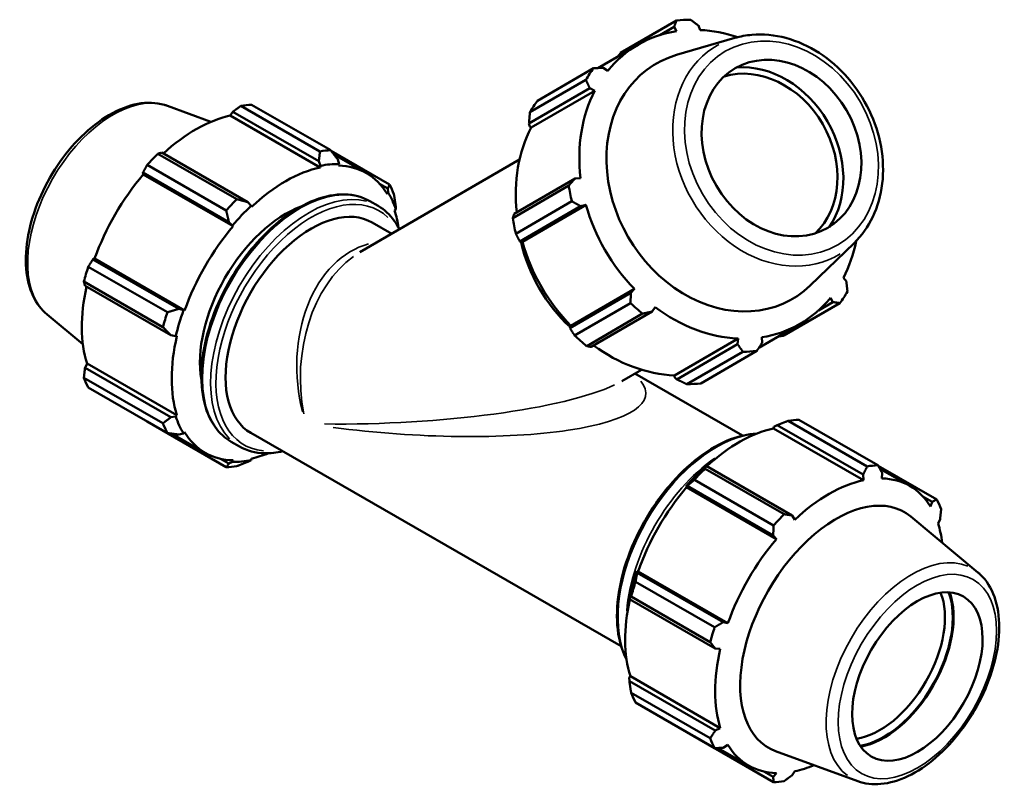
# Model space of a CAD drawing. Header units: inches. Extents: x 0.1 to 68.7, y -24.6 to 44.1.
# Tile 9 of 9: x 56.1 to 68.7, y 34.2 to 44.1. Entities that reach past the tile are written whole.
import ezdxf

# ---------------------------------------------------------------- set-up
doc = ezdxf.new("R2010")
doc.units = ezdxf.units.IN
doc.header["$MEASUREMENT"] = 0
doc.layers.add('Visible (ANSI)', color=7, linetype='Continuous', lineweight=50)
doc.layers.add('Visible Narrow (ANSI)', color=7, linetype='Continuous', lineweight=35)

msp = doc.modelspace()

# ---------------------------------------------------------------- linework, layer by layer
at = {"layer": 'Visible (ANSI)'}
for p, q in [((64.5155, 44.1113), (63.7986, 43.6953)), ((64.3026, 43.9229), (64.4832, 44.0277)), ((64.4832, 44.0277), (64.5143, 43.9722)), ((64.8189, 43.9883), (64.7976, 44.0443)), ((65.2634, 43.8863), (64.5128, 43.6682)), ((63.5081, 43.501), (64.0224, 43.7995)), ((62.7331, 43.0817), (63.4501, 43.4978)), ((63.6343, 43.4654), (63.5748, 43.5046)), ((63.3529, 43.349), (62.636, 42.9329)), ((62.6234, 42.7888), (63.4028, 43.2411)), ((62.6525, 42.7372), (63.4677, 43.2102)), ((63.4028, 43.2411), (63.4677, 43.2102)), ((57.9877, 43.016), (58.5465, 42.8114)), ((58.7932, 42.8899), (58.8264, 42.9392)), ((58.8264, 42.9392), (59.9287, 42.3044)), ((59.9443, 42.432), (58.9304, 43.0159)), ((59.0678, 43.0292), (60.0817, 42.4453)), ((59.946, 42.2261), (58.7932, 42.8899)), ((62.6354, 42.7501), (62.6234, 42.7888)), ((62.6525, 42.7372), (62.6354, 42.7501)), ((59.0204, 41.7813), (57.9181, 42.4161)), ((60.8351, 42.0081), (60.0864, 42.4393)), ((57.865, 42.4023), (58.8789, 41.8185)), ((59.9287, 42.3044), (59.9507, 42.2462)), ((60.1231, 42.3918), (60.5386, 42.1525)), ((60.1889, 42.2692), (60.1719, 42.328)), ((60.4566, 41.1384), (62.5027, 42.3258)), ((58.7415, 41.6736), (57.7276, 42.2575)), ((59.9507, 42.2462), (59.946, 42.2261)), ((60.1816, 42.2489), (60.1889, 42.2692)), ((57.6748, 42.1595), (58.7771, 41.5248)), ((57.6776, 42.1347), (57.6748, 42.1595)), ((58.8304, 41.4708), (57.6776, 42.1347)), ((63.2147, 42.0846), (62.4353, 41.6323)), ((63.2854, 42.0898), (63.2147, 42.0846)), ((60.7074, 42.0168), (60.8143, 41.9553)), ((60.8143, 41.9553), (60.8178, 41.9043)), ((62.4153, 41.5764), (63.1323, 41.9924)), ((60.5834, 41.7929), (60.6895, 41.7318)), ((60.8178, 41.9043), (60.8039, 41.8878)), ((63.1725, 41.7915), (62.4556, 41.3754)), ((59.0613, 41.734), (59.0204, 41.7813)), ((59.066, 41.7193), (59.0613, 41.734)), ((60.9015, 41.6716), (60.9165, 41.6857)), ((60.9165, 41.6857), (60.915, 41.7321)), ((62.5065, 41.2763), (63.2859, 41.7287)), ((62.5393, 41.272), (63.3545, 41.745)), ((63.2859, 41.7287), (63.3545, 41.745)), ((58.7771, 41.5248), (58.8231, 41.4828)), ((58.8231, 41.4828), (58.8304, 41.4708)), ((60.612, 41.5197), (60.8637, 41.3747)), ((62.521, 41.2691), (62.5065, 41.2763)), ((62.5393, 41.272), (62.521, 41.2691)), ((66.7907, 41.2544), (66.229, 40.7109)), ((57.0325, 41.047), (57.0553, 41.0569)), ((58.1348, 40.4123), (57.0325, 41.047)), ((58.2081, 40.3931), (57.0553, 41.0569)), ((56.9742, 40.9525), (57.9881, 40.3687)), ((66.6923, 40.7627), (66.6544, 40.8093)), ((57.9312, 40.1771), (56.9173, 40.761)), ((56.9318, 40.7078), (58.0341, 40.073)), ((63.1615, 40.1942), (63.9767, 40.6673)), ((63.9767, 40.6673), (63.9282, 40.6161)), ((63.9282, 40.6161), (63.1488, 40.1638)), ((66.4878, 40.554), (66.5203, 40.4992)), ((58.1942, 40.3934), (58.1348, 40.4123)), ((58.2081, 40.3931), (58.1942, 40.3934)), ((63.209, 40.0705), (63.9259, 40.4865)), ((64.201, 40.3763), (64.2409, 40.4349)), ((65.8921, 40.0691), (66.6091, 40.4852)), ((66.5203, 40.4992), (66.3337, 40.3909)), ((56.4461, 40.339), (56.9036, 39.9584)), ((64.0799, 40.3511), (63.363, 39.935)), ((63.4216, 39.9239), (64.201, 40.3763)), ((63.1488, 40.1638), (63.1499, 40.1798)), ((63.1499, 40.1798), (63.1615, 40.1942)), ((65.5708, 39.9131), (66.0997, 40.22)), ((58.0341, 40.073), (58.0955, 40.0612)), ((58.0955, 40.0612), (58.1105, 40.0644)), ((64.488, 39.5581), (65.3031, 40.0311)), ((65.3031, 40.0311), (65.2975, 39.9595)), ((65.6119, 39.9762), (65.6078, 40.0473)), ((65.2975, 39.9595), (64.518, 39.5072)), ((64.6491, 39.4461), (65.366, 39.8622)), ((65.5436, 39.8716), (64.8267, 39.4556)), ((56.9318, 39.6575), (56.9577, 39.7109)), ((58.0341, 39.0228), (56.9318, 39.6575)), ((58.1105, 39.047), (56.9577, 39.7109)), ((56.9173, 39.5291), (57.9312, 38.9452)), ((63.8142, 39.4854), (64.0662, 39.6316)), ((63.9788, 39.5809), (65.359, 38.7861)), ((64.4906, 39.5368), (64.488, 39.5581)), ((64.518, 39.5072), (64.4906, 39.5368)), ((57.9881, 38.8192), (56.9742, 39.4031)), ((58.0955, 39.0329), (58.0341, 39.0228)), ((58.1105, 39.047), (58.0955, 39.0329)), ((57.7276, 38.9658), (58.7415, 38.382)), ((65.759, 38.8786), (65.7637, 38.8987)), ((65.759, 38.8786), (66.9118, 38.2148)), ((65.7637, 38.8987), (65.8046, 38.9207)), ((65.8046, 38.9207), (66.9069, 38.286)), ((66.96, 38.392), (65.9461, 38.9758)), ((66.0835, 38.9892), (67.0974, 38.4053)), ((58.0481, 38.811), (58.4734, 38.5661)), ((58.1348, 38.7996), (58.1942, 38.8143)), ((58.1942, 38.8143), (58.2081, 38.8308)), ((59.0575, 38.8203), (63.8045, 36.0867)), ((58.8069, 38.7078), (58.913, 38.6468)), ((58.7771, 38.4268), (58.6672, 38.4901)), ((58.8231, 38.4494), (58.7771, 38.4268)), ((58.8304, 38.4697), (58.8231, 38.4494)), ((59.0204, 38.4504), (59.0613, 38.4724)), ((59.0613, 38.4724), (59.066, 38.4925)), ((64.8963, 38.3976), (64.8743, 38.3865)), ((65.9985, 37.7629), (64.8963, 38.3976)), ((67.8508, 37.9681), (67.1001, 38.4003)), ((64.8806, 38.3623), (65.8946, 37.7784)), ((66.9069, 38.286), (66.9118, 38.2148)), ((67.1215, 38.3617), (67.5044, 38.1411)), ((67.1474, 38.2376), (67.1501, 38.3095)), ((64.6361, 38.1353), (64.653, 38.1411)), ((64.6434, 38.1233), (64.6361, 38.1353)), ((64.6434, 38.1233), (65.7962, 37.4595)), ((64.653, 38.1411), (65.7553, 37.5063)), ((65.7572, 37.6335), (64.7433, 38.2174)), ((67.6731, 38.0055), (67.7924, 37.9368)), ((67.7924, 37.9368), (67.7696, 37.8765)), ((66.0318, 37.708), (65.9985, 37.7629)), ((68.3789, 37.0321), (67.5178, 37.7485)), ((67.8672, 37.6603), (67.8932, 37.7136)), ((65.7553, 37.5063), (65.7962, 37.4595)), ((64.0107, 37.0286), (64.0072, 37.0459)), ((64.0072, 37.0459), (64.0211, 37.0456)), ((65.113, 36.3938), (64.0107, 37.0286)), ((64.0211, 37.0456), (65.1739, 36.3817)), ((63.9899, 36.9125), (65.0038, 36.3286)), ((63.9085, 36.7138), (63.91, 36.6893)), ((63.91, 36.6893), (65.0122, 36.0546)), ((64.9469, 36.137), (63.933, 36.7209)), ((65.1739, 36.3817), (65.113, 36.3938)), ((65.0122, 36.0546), (65.0763, 36.0531)), ((63.9085, 35.6854), (63.9235, 35.6995)), ((63.91, 35.6391), (63.9085, 35.6854)), ((65.0122, 35.0043), (63.91, 35.6391)), ((63.9235, 35.6995), (65.0763, 35.0357)), ((63.933, 35.489), (64.9469, 34.9052)), ((65.0038, 34.7791), (63.9899, 35.363)), ((65.0763, 35.0357), (65.0122, 35.0043)), ((64.7433, 34.9258), (65.7572, 34.3419)), ((65.0483, 34.7799), (65.4392, 34.5548)), ((65.113, 34.7811), (65.1739, 34.8194)), ((66.8373, 34.3551), (65.7855, 34.7403)), ((65.7553, 34.4084), (65.633, 34.4788)), ((65.9985, 34.4319), (66.0318, 34.4812)), ((65.7962, 34.4583), (65.7553, 34.4084))]:
    msp.add_line(p, q, dxfattribs=at)
for centre, major_axis, ratio, start_param, end_param in [((65.0296, 41.9915), (-1.1168, 1.9244), 0.8159693, 5.840493, 5.9350206), ((65.061, 42.0097), (-1.0386, 1.7897), 0.8159693, 5.9750233, 6.5858885), ((65.061, 42.0097), (-1.0386, 1.7897), 0.8159693, 5.531683, 5.8004904), ((65.1267, 42.0478), (-0.8755, 1.5087), 0.8159693, 6.0834903, 9.624473), ((65.0296, 41.9915), (-1.1168, 1.9244), 0.8159693, 0.3427059, 0.4372335), ((65.5548, 42.2963), (0.5938, -1.0232), 0.8159693, 0.1841866, 2.9574061), ((65.5548, 42.2963), (0.637, -1.0976), 0.8159693, 0.3708333, 2.7707593), ((65.061, 42.0097), (1.0386, -1.7897), 0.8159693, 3.6188288, 4.229694), ((64.3126, 41.5754), (-1.1168, 1.9244), 0.8159693, 0.3427059, 0.4372335), ((58.3977, 40.9975), (1.1103, 1.9281), 0.5780931, 0.3435016, 0.4380292), ((58.3532, 41.0232), (1.0326, 1.7932), 0.5780931, 0.4780318, 1.0719493), ((64.2459, 41.5367), (-1.0386, 1.7897), 0.8159693, 0.4772361, 1.0711205), ((59.4116, 40.4137), (1.1103, 1.9281), 0.5780931, 0.3435016, 0.4380292), ((58.3977, 40.9975), (-1.1103, -1.9281), 0.5780931, 4.2704924, 4.36502), ((59.506, 40.3593), (-1.0326, -1.7932), 0.5780931, 3.6196245, 4.2304897), ((59.506, 40.3593), (1.0437, 1.8125), 0.5780931, 0.3034989, 0.4780318), ((59.506, 40.3593), (1.0326, 1.7932), 0.5780931, 5.975819, 6.5866842), ((58.3532, 41.0232), (1.0326, 1.7932), 0.5780931, 1.26343, 1.8742952), ((59.4116, 40.4137), (1.1103, 1.9281), 0.5780931, 5.8412887, 5.9358163), ((65.0296, 41.9915), (1.1168, -1.9244), 0.8159693, 4.2696967, 4.3642243), ((59.4116, 40.4137), (-1.1103, -1.9281), 0.5780931, 4.2704924, 4.36502), ((59.506, 40.3593), (1.0437, 1.8125), 0.5780931, 5.8012861, 5.975819), ((59.506, 40.3593), (-0.7772, -1.3497), 0.5780931, 3.7454125, 5.6793654), ((59.8347, 40.17), (0.7772, 1.3497), 0.5780931, 0, 3.1415927), ((59.506, 40.3593), (1.0437, 1.8125), 0.5780931, 1.0888971, 1.26343), ((59.506, 40.3593), (1.0326, 1.7932), 0.5780931, 5.6508711, 5.8012861), ((65.061, 42.0097), (1.0386, -1.7897), 0.8159693, 4.404227, 5.0150922), ((64.3126, 41.5754), (-1.1168, 1.9244), 0.8159693, 1.1281041, 1.2226316), ((59.506, 40.3593), (-1.0326, -1.7932), 0.5780931, 4.4050227, 5.0158879), ((65.061, 42.0097), (-1.0386, 1.7897), 0.8159693, 3.6188288, 3.8930949), ((64.0134, 41.4018), (0.8934, -1.5395), 0.8159693, 4.3480775, 5.0703348), ((64.2459, 41.5367), (-1.0386, 1.7897), 0.8159693, 1.2626343, 1.8734996), ((58.3977, 40.9975), (-1.1103, -1.9281), 0.5780931, 5.0558906, 5.1504181), ((58.3532, 41.0232), (1.0326, 1.7932), 0.5780931, 2.0656152, 2.6596934), ((65.061, 42.0097), (1.0386, -1.7897), 0.8159693, 5.9750233, 6.5858885), ((65.0296, 41.9915), (1.1168, -1.9244), 0.8159693, 0.3427059, 0.4372335), ((59.506, 40.3593), (1.0437, 1.8125), 0.5780931, 1.8742952, 2.0488282), ((65.0296, 41.9915), (1.1168, -1.9244), 0.8159693, 5.0550949, 5.1496225), ((65.061, 42.0097), (1.0386, -1.7897), 0.8159693, 5.1896251, 5.8004904), ((59.4116, 40.4137), (-1.1103, -1.9281), 0.5780931, 5.0558906, 5.1504181), ((59.506, 40.3593), (-1.0326, -1.7932), 0.5780931, 5.1904208, 5.8012861), ((64.3126, 41.5754), (-1.1168, 1.9244), 0.8159693, 1.9135022, 2.0080298), ((64.2459, 41.5367), (-1.0386, 1.7897), 0.8159693, 2.0647866, 2.6588977), ((65.0296, 41.9915), (1.1168, -1.9244), 0.8159693, 5.840493, 5.9350206), ((58.3977, 40.9975), (-1.1103, -1.9281), 0.5780931, 5.8412887, 5.9358163), ((64.3126, 41.5754), (1.1168, -1.9244), 0.8159693, 5.840493, 5.9350206), ((59.506, 40.3593), (-1.0437, -1.8125), 0.5780931, 5.8012861, 5.975819), ((59.4116, 40.4137), (-1.1103, -1.9281), 0.5780931, 5.8412887, 5.9358163), ((65.319, 37.0118), (1.0326, 1.7932), 0.5780931, 0.4780318, 1.0719493), ((65.4134, 36.9575), (1.1103, 1.9281), 0.5780931, 0.3435016, 0.4380292), ((59.506, 40.3593), (-1.0326, -1.7932), 0.5780931, 5.975819, 6.5866842), ((59.506, 40.3593), (1.0326, 1.7932), 0.5780931, 3.6196245, 3.7739069), ((59.4116, 40.4137), (-1.1103, -1.9281), 0.5780931, 0.3435016, 0.4380292), ((59.506, 40.3593), (-1.0437, -1.8125), 0.5780931, 0.3034989, 0.4780318), ((65.319, 37.0118), (-1.0437, -1.8125), 0.5780931, 4.2304897, 4.4050227), ((66.4273, 36.3736), (1.1103, 1.9281), 0.5780931, 0.3435016, 0.4380292), ((65.4134, 36.9575), (1.1103, 1.9281), 0.5780931, 1.1288997, 1.2234273), ((65.319, 37.0118), (1.0326, 1.7932), 0.5780931, 1.26343, 1.8742952), ((66.4718, 36.348), (-1.0326, -1.7932), 0.5780931, 3.6196245, 4.2304897), ((66.4718, 36.348), (1.0326, 1.7932), 0.5780931, 5.975819, 6.5866842), ((66.5646, 36.2945), (0.8705, 1.5116), 0.5780931, 6.1834507, 9.5245126), ((66.4273, 36.3736), (1.1103, 1.9281), 0.5780931, 5.8412887, 5.9358163), ((66.4273, 36.3736), (-1.1103, -1.9281), 0.5780931, 4.2704924, 4.36502), ((66.4718, 36.348), (1.0326, 1.7932), 0.5780931, 5.6322229, 5.8012861), ((66.4718, 36.348), (-1.0326, -1.7932), 0.5780931, 4.4050227, 5.0158879), ((65.319, 37.0118), (-1.0437, -1.8125), 0.5780931, 5.0158879, 5.1904208), ((65.4134, 36.9575), (1.1103, 1.9281), 0.5780931, 1.9142979, 2.0088255), ((67.1199, 35.9747), (-0.5904, -1.0252), 0.5780931, 0.419414, 2.7221787), ((67.1701, 35.9458), (0.6258, 1.0867), 0.5780931, 3.5795812, 5.8451967), ((67.1701, 35.9458), (0.6333, 1.0997), 0.5780931, 3.5931427, 5.8316353), ((65.319, 37.0118), (1.0326, 1.7932), 0.5780931, 2.0656152, 2.6596934), ((66.4273, 36.3736), (-1.1103, -1.9281), 0.5780931, 5.0558906, 5.1504181), ((66.4718, 36.348), (-1.0326, -1.7932), 0.5780931, 5.1904208, 5.8012861), ((65.4134, 36.9575), (-1.1103, -1.9281), 0.5780931, 5.8412887, 5.9358163), ((66.4273, 36.3736), (-1.1103, -1.9281), 0.5780931, 5.8412887, 5.9358163), ((66.4718, 36.348), (-1.0326, -1.7932), 0.5780931, 5.975819, 6.5866842), ((66.4718, 36.348), (1.0326, 1.7932), 0.5780931, 3.6196245, 3.7925551), ((66.4273, 36.3736), (-1.1103, -1.9281), 0.5780931, 0.3435016, 0.4380292)]:
    msp.add_ellipse(centre, major_axis=major_axis, ratio=ratio, start_param=start_param, end_param=end_param, dxfattribs=at)
for centre, major_axis, ratio in [((65.8607, 42.4738), (0.5938, -1.0232), 0.8159693), ((67.6027, 35.6967), (0.5904, 1.0252), 0.5780931)]:
    msp.add_ellipse(centre, major_axis=major_axis, ratio=ratio, dxfattribs=at)
for points, weights in [([(64.4832, 44.0277), (64.4992, 44.0688), (64.5155, 44.1113)], [2.45877834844, 2.43042107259, 2.40042970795]), ([(64.6931, 44.1208), (64.7466, 44.0819), (64.7976, 44.0443)], [2.40042970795, 2.43042107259, 2.45877834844]), ([(63.7986, 43.6953), (63.7795, 43.6712), (63.7608, 43.6476)], [1.00143450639, 1.00170535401, 1.00185078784]), ([(63.4501, 43.4978), (63.5139, 43.5014), (63.5748, 43.5046)], [2.40042970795, 2.43042107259, 2.45877834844]), ([(63.4028, 43.2411), (63.3786, 43.2941), (63.3529, 43.349)], [2.45877834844, 2.43042107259, 2.40042970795]), ([(58.9304, 43.0159), (58.8771, 42.9769), (58.8264, 42.9392)], [1, 1.00281981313, 1.0048266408]), ([(62.636, 42.9329), (62.6291, 42.8591), (62.6234, 42.7888)], [1.00153576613, 1.00220665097, 1.00205930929]), ([(57.9181, 42.4161), (57.8918, 42.4095), (57.865, 42.4023)], [1.0048266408, 1.00281981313, 1]), ([(59.9443, 42.432), (59.937, 42.3666), (59.9287, 42.3044)], [1.01328995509, 1.00955999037, 1.00502265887]), ([(60.1719, 42.328), (60.1284, 42.3851), (60.0817, 42.4453)], [1.00502265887, 1.00955999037, 1.01328995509]), ([(57.7276, 42.2575), (57.7004, 42.2076), (57.6748, 42.1595)], [1, 1.00281981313, 1.0048266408]), ([(63.1323, 41.9924), (63.1745, 42.0395), (63.2147, 42.0846)], [2.40042970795, 2.43042107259, 2.45877834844]), ([(60.8351, 42.0081), (60.8251, 41.9808), (60.8143, 41.9553)], [1.01328995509, 1.00955999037, 1.00502265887]), ([(59.0204, 41.7813), (58.9517, 41.7992), (58.8789, 41.8185)], [1.00502265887, 1.00955999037, 1.01328995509]), ([(60.915, 41.7321), (60.9043, 41.8052), (60.892, 41.8821)], [1.00502265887, 1.00955999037, 1.01328995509]), ([(63.2859, 41.7287), (63.2305, 41.7595), (63.1725, 41.7915)], [2.45877834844, 2.43042107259, 2.40042970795]), ([(58.7415, 41.6736), (58.7603, 41.5973), (58.7771, 41.5248)], [1.01328995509, 1.00955999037, 1.00502265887]), ([(62.4353, 41.6323), (62.4251, 41.6046), (62.4153, 41.5764)], [1.00574632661, 1.0056263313, 1.0046855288]), ([(62.4556, 41.3754), (62.4811, 41.3246), (62.5065, 41.2763)], [1.00560820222, 1.00642815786, 1.00642653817]), ([(57.0325, 41.047), (57.0037, 41.0009), (56.9742, 40.9525)], [1.0048266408, 1.00281981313, 1]), ([(56.9173, 40.761), (56.9245, 40.734), (56.9318, 40.7078)], [1, 1.00281981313, 1.0048266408]), ([(66.6923, 40.7627), (66.6993, 40.6997), (66.7062, 40.634)], [2.44916063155, 2.42091427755, 2.39104022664]), ([(63.9259, 40.4865), (63.9273, 40.5528), (63.9282, 40.6161)], [2.38165074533, 2.41140748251, 2.43954291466]), ([(58.1348, 40.4123), (58.0636, 40.3906), (57.9881, 40.3687)], [1.00502265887, 1.00955999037, 1.01328995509]), ([(66.6091, 40.4852), (66.564, 40.4925), (66.5203, 40.4992)], [2.39104022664, 2.42091427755, 2.44916063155]), ([(64.201, 40.3763), (64.1419, 40.364), (64.0799, 40.3511)], [2.43954291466, 2.41140748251, 2.38165074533]), ([(57.9312, 40.1771), (57.9843, 40.1237), (58.0341, 40.073)], [1.01328995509, 1.00955999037, 1.00502265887]), ([(63.1488, 40.1638), (63.1778, 40.1178), (63.209, 40.0705)], [1.00555223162, 1.0053975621, 1.0044223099]), ([(65.8216, 40.0587), (65.8565, 40.0638), (65.8921, 40.0691)], [1.00189756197, 1.00175243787, 1.00143450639]), ([(63.363, 39.935), (63.3924, 39.9291), (63.4216, 39.9239)], [1.00560820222, 1.00642815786, 1.00642653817]), ([(65.366, 39.8622), (65.3312, 39.9119), (65.2975, 39.9595)], [2.38165074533, 2.41140748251, 2.43954291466]), ([(65.6119, 39.9762), (65.5787, 39.9251), (65.5436, 39.8716)], [2.44916063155, 2.42091427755, 2.39104022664]), ([(56.9318, 39.6575), (56.9245, 39.5948), (56.9173, 39.5291)], [1.0048266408, 1.00281981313, 1]), ([(64.518, 39.5072), (64.5818, 39.477), (64.6491, 39.4461)], [1.00189065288, 1.00197844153, 1.00124822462]), ([(58.0341, 39.0228), (57.9843, 38.9844), (57.9312, 38.9452)], [1.00502265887, 1.00955999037, 1.01328995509]), ([(57.7249, 38.9708), (57.7262, 38.9683), (57.7276, 38.9658)], [1.00028179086, 1.00014192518, 1]), ([(65.8046, 38.9207), (65.8733, 38.9481), (65.9461, 38.9758)], [1.00502265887, 1.00955999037, 1.01328995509]), ([(57.9881, 38.8192), (58.0636, 38.8088), (58.1348, 38.7996)], [1.01328995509, 1.00955999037, 1.00502265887]), ([(58.7771, 38.4268), (58.7603, 38.4045), (58.7415, 38.382)], [1.00502265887, 1.00955999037, 1.01328995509]), ([(58.8789, 38.3953), (58.9517, 38.4231), (59.0204, 38.4504)], [1.01328995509, 1.00955999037, 1.00502265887]), ([(64.8806, 38.3623), (64.888, 38.3807), (64.8963, 38.3976)], [1.01328995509, 1.00955999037, 1.00502265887]), ([(66.9069, 38.286), (66.9332, 38.3377), (66.96, 38.392)], [1.0048266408, 1.00281981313, 1]), ([(67.0974, 38.4053), (67.1245, 38.3563), (67.1501, 38.3095)], [1, 1.00281981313, 1.0048266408]), ([(64.653, 38.1411), (64.6966, 38.1788), (64.7433, 38.2174)], [1.00502265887, 1.00955999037, 1.01328995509]), ([(67.7924, 37.9368), (67.8213, 37.952), (67.8508, 37.9681)], [1.0048266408, 1.00281981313, 1]), ([(65.8946, 37.7784), (65.9479, 37.7703), (65.9985, 37.7629)], [1, 1.00281981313, 1.0048266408]), ([(67.9077, 37.842), (67.9005, 37.7763), (67.8932, 37.7136)], [1, 1.00281981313, 1.0048266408]), ([(65.7553, 37.5063), (65.7565, 37.5685), (65.7572, 37.6335)], [1.0048266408, 1.00281981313, 1]), ([(63.9899, 36.9125), (63.9999, 36.9721), (64.0107, 37.0286)], [1.01328995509, 1.00955999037, 1.00502265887]), ([(63.91, 36.6893), (63.9206, 36.7051), (63.933, 36.7209)], [1.00502265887, 1.00955999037, 1.01328995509]), ([(65.0038, 36.3286), (65.0598, 36.3617), (65.113, 36.3938)], [1, 1.00281981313, 1.0048266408]), ([(65.0122, 36.0546), (64.9805, 36.0948), (64.9469, 36.137)], [1.0048266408, 1.00281981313, 1]), ([(63.933, 35.489), (63.9206, 35.5659), (63.91, 35.6391)], [1.01328995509, 1.00955999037, 1.00502265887]), ([(64.9469, 34.9052), (64.9805, 34.9556), (65.0122, 35.0043)], [1, 1.00281981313, 1.0048266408]), ([(64.7433, 34.9258), (64.7409, 34.9288), (64.7386, 34.9319)], [1.01328995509, 1.01310105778, 1.0129100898]), ([(65.113, 34.7811), (65.0598, 34.78), (65.0038, 34.7791)], [1.0048266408, 1.00281981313, 1]), ([(65.7572, 34.3419), (65.7565, 34.3757), (65.7553, 34.4084)], [1, 1.00281981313, 1.0048266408]), ([(65.9985, 34.4319), (65.9479, 34.3942), (65.8946, 34.3552)], [1.0048266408, 1.00281981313, 1])]:
    msp.add_rational_spline(points, weights, degree=2, dxfattribs=at)
for points, knots in [([(66.7907, 41.2544), (66.8892, 41.3497), (66.9707, 41.4645), (67.0936, 41.7229), (67.1342, 41.8671), (67.1703, 42.1711), (67.1649, 42.331), (67.1083, 42.6498), (67.0567, 42.8086), (66.9124, 43.1085), (66.8197, 43.2495), (66.6023, 43.4993), (66.4777, 43.608), (66.2091, 43.7816), (66.0651, 43.8465), (65.7732, 43.925), (65.6252, 43.9392), (65.4075, 43.9204), (65.3342, 43.9068), (65.2634, 43.8863)], [1.7732207, 1.7732207, 1.7732207, 1.7732207, 2.0835575, 2.0835575, 2.4005724, 2.4005724, 2.7235969, 2.7235969, 3.0494793, 3.0494793, 3.3761786, 3.3761786, 3.7026901, 3.7026901, 4.0277022, 4.0277022, 4.3484678, 4.3484678, 4.5154234, 4.5154234, 4.5154234, 4.5154234]), ([(56.4461, 40.339), (56.3709, 40.4016), (56.3104, 40.4828), (56.2175, 40.6797), (56.1884, 40.798), (56.1662, 41.0612), (56.1755, 41.2074), (56.232, 41.5083), (56.2794, 41.6631), (56.4066, 41.9652), (56.4862, 42.1126), (56.6698, 42.3864), (56.7738, 42.5127), (56.9971, 42.7325), (57.1165, 42.8258), (57.3608, 42.9686), (57.4857, 43.0182), (57.7263, 43.063), (57.8425, 43.06), (57.9621, 43.0249), (57.975, 43.0207), (57.9877, 43.016)], [4.0247917, 4.0247917, 4.0247917, 4.0247917, 4.3074207, 4.3074207, 4.6195552, 4.6195552, 4.9511188, 4.9511188, 5.283425, 5.283425, 5.6137598, 5.6137598, 5.9438043, 5.9438043, 6.2754584, 6.2754584, 6.6082607, 6.6082607, 6.927803, 6.927803, 6.9669151, 6.9669151, 6.9669151, 6.9669151]), ([(60.5834, 41.7929), (60.4883, 41.8477), (60.3787, 41.877), (60.1402, 41.883), (60.0109, 41.8581), (59.7441, 41.7558), (59.6065, 41.6769), (59.3391, 41.4735), (59.2094, 41.3488), (58.9709, 41.067), (58.8622, 40.9099), (58.6765, 40.5789), (58.5995, 40.4051), (58.4848, 40.0578), (58.4471, 39.8843), (58.4154, 39.5547), (58.4215, 39.3985), (58.4781, 39.1199), (58.5286, 38.9971), (58.6565, 38.8185), (58.7265, 38.7542), (58.8069, 38.7078)], [5.4997209, 5.4997209, 5.4997209, 5.4997209, 5.8038379, 5.8038379, 6.118244, 6.118244, 6.4418074, 6.4418074, 6.7661926, 6.7661926, 7.0898266, 7.0898266, 7.4131652, 7.4131652, 7.7368754, 7.7368754, 8.0613274, 8.0613274, 8.3843882, 8.3843882, 8.6413135, 8.6413135, 8.6413135, 8.6413135]), ([(60.9624, 41.432), (60.943, 41.4712), (60.921, 41.508), (60.8399, 41.6212), (60.7699, 41.6855), (60.6895, 41.7318)], [5.13221767, 5.13221767, 5.13221767, 5.13221767, 5.2427955, 5.2427955, 5.49972085, 5.49972085, 5.49972085, 5.49972085]), ([(65.5393, 38.8111), (65.433, 38.8072), (65.3213, 38.7826), (65.0727, 38.6873), (64.9351, 38.6084), (64.6677, 38.405), (64.5379, 38.2803), (64.2995, 37.9984), (64.1908, 37.8413), (64.0051, 37.5104), (63.9281, 37.3366), (63.8133, 36.9893), (63.7757, 36.8158), (63.744, 36.4862), (63.75, 36.33), (63.7987, 36.0903), (63.8305, 35.9987), (63.8733, 35.9181)], [5.8472634, 5.8472634, 5.8472634, 5.8472634, 6.118244, 6.118244, 6.4418074, 6.4418074, 6.7661926, 6.7661926, 7.0898266, 7.0898266, 7.4131652, 7.4131652, 7.7368754, 7.7368754, 8.0613274, 8.0613274, 8.2937709, 8.2937709, 8.2937709, 8.2937709]), ([(58.913, 38.6468), (59.0082, 38.5919), (59.1178, 38.5626), (59.3094, 38.5578), (59.3869, 38.5664), (59.466, 38.5851)], [2.3581282, 2.3581282, 2.3581282, 2.3581282, 2.66224529, 2.66224529, 2.85520084, 2.85520084, 2.85520084, 2.85520084]), ([(66.8373, 34.3551), (66.9291, 34.3215), (67.0298, 34.3099), (67.2467, 34.3284), (67.3636, 34.3627), (67.6024, 34.4755), (67.7242, 34.5569), (67.9561, 34.7568), (68.0662, 34.8755), (68.2637, 35.1372), (68.3512, 35.28), (68.4958, 35.5762), (68.5529, 35.7296), (68.6309, 36.0331), (68.6516, 36.1832), (68.6526, 36.4661), (68.6327, 36.599), (68.5507, 36.8296), (68.4898, 36.9286), (68.3994, 37.0145), (68.3893, 37.0235), (68.3789, 37.0321)], [2.4578628, 2.4578628, 2.4578628, 2.4578628, 2.7404918, 2.7404918, 3.0526263, 3.0526263, 3.3841899, 3.3841899, 3.7164961, 3.7164961, 4.0468309, 4.0468309, 4.3768754, 4.3768754, 4.7085295, 4.7085295, 5.0413318, 5.0413318, 5.3608741, 5.3608741, 5.3999862, 5.3999862, 5.3999862, 5.3999862])]:
    msp.add_open_spline(points, degree=3, knots=knots, dxfattribs=at)
at = {"layer": 'Visible Narrow (ANSI)'}
for centre, major_axis, ratio in [((65.8607, 42.4738), (0.7203, -1.2413), 0.8159693), ((67.6027, 35.6967), (-0.7162, -1.2437), 0.5780931)]:
    msp.add_ellipse(centre, major_axis=major_axis, ratio=ratio, dxfattribs=at)
for centre, major_axis, ratio, start_param, end_param in [((65.8098, 42.4442), (-0.7791, 1.3426), 0.8159693, 6.2605394, 9.4474238), ((57.2943, 41.6329), (0.7747, 1.3452), 0.5780931, 0.2468408, 2.8947519), ((59.6952, 40.2504), (-0.8883, -1.5425), 0.5780931, 3.2986723, 6.1261057), ((59.8012, 40.1893), (0.8883, 1.5425), 0.5780931, 0.1570796, 2.984513), ((59.8347, 40.17), (-0.8647, -1.5015), 0.5780931, 2.9981391, 6.5399656), ((60.8668, 39.5757), (-0.156, 1.6951), 0.7139641, 0.1197098, 1.7947185), ((60.8668, 39.5757), (0.0704, 1.6874), 0.6945926, 0.4952271, 1.9064874), ((60.8668, 39.5757), (3.1435, 0.1416), 0.198825, 4.4241871, 5.8403603), ((60.8668, 39.5757), (3.2542, -0.2611), 0.2329276, 4.4971994, 6.5008604), ((65.0237, 37.1818), (-0.8883, -1.5425), 0.5780931, 3.6350533, 5.7897247), ((65.1298, 37.1208), (-0.8883, -1.5425), 0.5780931, 4.0249287, 5.3998493), ((67.5306, 35.7382), (0.7747, 1.3452), 0.5780931, 0.0673185, 3.0742742)]:
    msp.add_ellipse(centre, major_axis=major_axis, ratio=ratio, start_param=start_param, end_param=end_param, dxfattribs=at)

doc.saveas('drawing.dxf')
